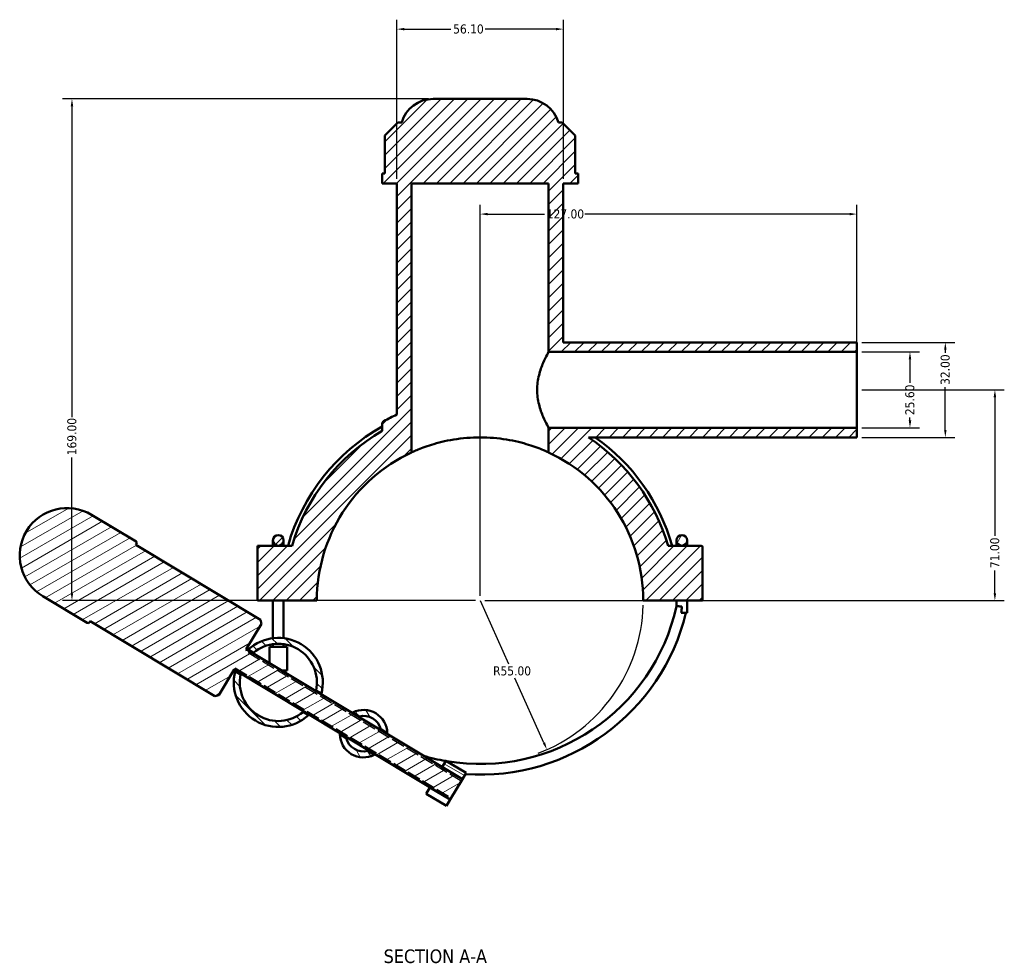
# Model space of a CAD drawing. Header units: millimetres. Extents: x 0 to 1081, y -8 to 1311.
# Tile 5 of 6: x 357 to 689, y 995 to 1311. Entities that reach past the tile are written whole.
import ezdxf

# ---------------------------------------------------------------- set-up
doc = ezdxf.new("R2010")
doc.units = ezdxf.units.MM
doc.linetypes.add('DASHED', pattern=[0.2067, 0.1654, -0.0413])
for name, color, linetype, lineweight in [('Dimension (ANSI)', 7, 'Continuous', 25), ('Hatch (ANSI)', 7, 'Continuous', 18), ('Hidden Narrow (ANSI)', 7, 'DASHED', 25), ('Symbol (ANSI)', 7, 'Continuous', 25), ('Visible (ANSI)', 7, 'Continuous', 50)]:
    doc.layers.add(name, color=color, linetype=linetype, lineweight=lineweight)
doc.styles.add('Label Text (ANSI)', font='tahoma.ttf')
doc.styles.add('Note Text (ANSI)', font='tahoma.ttf')
doc.dimstyles.new('Default - mm (ANSI)', dxfattribs={"dimtxt": 3.048, "dimasz": 2.5, "dimexe": 3.175, "dimexo": 1.6002, "dimgap": 0.8, "dimtad": 0, "dimtoh": 1, "dimrnd": 1e-08, "dimzin": 4, "dimdsep": 46, "dimtxsty": 'Note Text (ANSI)', "dimcen": 0.09, "dimdle": 10, "dimclrd": 256, "dimclre": 256, "dimclrt": 256, "dimadec": 1, "dimazin": 1, "dimtfac": 1, "dimtofl": 0, "dimtmove": 0, "dimatfit": 3, "dimfxl": 1, "dimtolj": 1, "dimtzin": 4, "dimlwd": -1, "dimlwe": -1, "dimarcsym": 0})

# ---------------------------------------------------------------- blocks, each defined once
blk = doc.blocks.new('*D7')
at = {"layer": 'Defpoints', "color": 0, "transparency": 16777216}
for p in [(511.93, 1115.55), (534.46, 1065.37)]:
    blk.add_point(p, dxfattribs=at)
at = {"layer": 'Dimension (ANSI)', "transparency": 16777216}
for p, q in [((511.93, 1115.55), (521.5, 1094.22)), ((533.44, 1067.65), (523.65, 1089.45))]:
    blk.add_line(p, q, dxfattribs=at)
blk.add_arc((511.93, 1115.55), 55, 290.8781, 358.3851, dxfattribs=at)
blk.add_solid([(533.82, 1067.83), (533.05, 1067.48), (534.46, 1065.37)], dxfattribs=at)
at = {"layer": 'Dimension (ANSI)', "transparency": 16777216, "insert": (516.3, 1093.42), "char_height": 3.048, "attachment_point": 1, "style": 'Note Text (ANSI)'}
blk.add_mtext('\\A1;R55.00', dxfattribs=at)
blk = doc.blocks.new('*D8')
at = {"layer": 'Defpoints', "color": 0, "transparency": 16777216}
for p in [(638.93, 1186.55), (511.93, 1115.55), (685.41, 1115.55)]:
    blk.add_point(p, dxfattribs=at)
at = {"layer": 'Dimension (ANSI)', "transparency": 16777216}
for p, q in [((640.53, 1186.55), (688.58, 1186.55)), ((685.41, 1184.05), (685.41, 1137.37)), ((685.41, 1118.05), (685.41, 1125.72)), ((513.53, 1115.55), (688.58, 1115.55))]:
    blk.add_line(p, q, dxfattribs=at)
for points in [[(684.99, 1184.05), (685.83, 1184.05), (685.41, 1186.55)], [(684.99, 1118.05), (685.83, 1118.05), (685.41, 1115.55)]]:
    blk.add_solid(points, dxfattribs=at)
at = {"layer": 'Dimension (ANSI)', "transparency": 16777216, "insert": (683.82, 1126.52), "char_height": 3.048, "attachment_point": 1, "rotation": 90, "style": 'Note Text (ANSI)'}
blk.add_mtext('\\A1;71.00', dxfattribs=at)
blk = doc.blocks.new('*D9')
at = {"layer": 'Defpoints', "color": 0, "transparency": 16777216}
for p in [(638.93, 1199.35), (638.93, 1173.75), (656.8, 1173.75)]:
    blk.add_point(p, dxfattribs=at)
at = {"layer": 'Dimension (ANSI)', "transparency": 16777216}
for p, q in [((640.53, 1199.35), (659.98, 1199.35)), ((656.8, 1196.85), (656.8, 1188.87)), ((656.8, 1176.25), (656.8, 1177.24)), ((640.53, 1173.75), (659.98, 1173.75))]:
    blk.add_line(p, q, dxfattribs=at)
for points in [[(656.38, 1196.85), (657.22, 1196.85), (656.8, 1199.35)], [(656.38, 1176.25), (657.22, 1176.25), (656.8, 1173.75)]]:
    blk.add_solid(points, dxfattribs=at)
at = {"layer": 'Dimension (ANSI)', "transparency": 16777216, "insert": (655.21, 1178.04), "char_height": 3.048, "attachment_point": 1, "rotation": 90, "style": 'Note Text (ANSI)'}
blk.add_mtext('\\A1;25.60', dxfattribs=at)
blk = doc.blocks.new('*D10')
at = {"layer": 'Defpoints', "color": 0, "transparency": 16777216}
for p in [(638.93, 1202.55), (668.7, 1202.55), (638.93, 1170.55)]:
    blk.add_point(p, dxfattribs=at)
at = {"layer": 'Dimension (ANSI)', "transparency": 16777216}
for p, q in [((640.53, 1202.55), (671.88, 1202.55)), ((668.7, 1200.05), (668.7, 1199.06)), ((668.7, 1173.05), (668.7, 1187.41)), ((640.53, 1170.55), (671.88, 1170.55))]:
    blk.add_line(p, q, dxfattribs=at)
for points in [[(668.29, 1200.05), (669.12, 1200.05), (668.7, 1202.55)], [(668.29, 1173.05), (669.12, 1173.05), (668.7, 1170.55)]]:
    blk.add_solid(points, dxfattribs=at)
at = {"layer": 'Dimension (ANSI)', "transparency": 16777216, "insert": (667.12, 1188.21), "char_height": 3.048, "attachment_point": 1, "rotation": 90, "style": 'Note Text (ANSI)'}
blk.add_mtext('\\A1;32.00', dxfattribs=at)
blk = doc.blocks.new('*D11')
at = {"layer": 'Defpoints', "color": 0, "transparency": 16777216}
for p in [(483.88, 1308.05), (483.88, 1256.05), (539.98, 1256.05)]:
    blk.add_point(p, dxfattribs=at)
at = {"layer": 'Dimension (ANSI)', "transparency": 16777216}
for p, q in [((483.88, 1257.65), (483.88, 1311.22)), ((539.98, 1257.65), (539.98, 1311.22)), ((486.38, 1308.05), (502.05, 1308.05)), ((537.48, 1308.05), (513.65, 1308.05))]:
    blk.add_line(p, q, dxfattribs=at)
for points in [[(486.38, 1308.46), (486.38, 1307.63), (483.88, 1308.05)], [(537.48, 1308.46), (537.48, 1307.63), (539.98, 1308.05)]]:
    blk.add_solid(points, dxfattribs=at)
at = {"layer": 'Dimension (ANSI)', "transparency": 16777216, "insert": (502.85, 1309.63), "char_height": 3.048, "attachment_point": 1, "style": 'Note Text (ANSI)'}
blk.add_mtext('\\A1;56.10', dxfattribs=at)
blk = doc.blocks.new('*D12')
at = {"layer": 'Defpoints', "color": 0, "transparency": 16777216}
for p in [(496.1, 1284.55), (374.39, 1115.55), (511.93, 1115.55)]:
    blk.add_point(p, dxfattribs=at)
at = {"layer": 'Dimension (ANSI)', "transparency": 16777216}
for p, q in [((494.5, 1284.55), (371.22, 1284.55)), ((374.39, 1282.05), (374.39, 1177.39)), ((374.39, 1118.05), (374.39, 1163.71)), ((510.33, 1115.55), (371.22, 1115.55))]:
    blk.add_line(p, q, dxfattribs=at)
for points in [[(373.98, 1282.05), (374.81, 1282.05), (374.39, 1284.55)], [(373.98, 1118.05), (374.81, 1118.05), (374.39, 1115.55)]]:
    blk.add_solid(points, dxfattribs=at)
at = {"layer": 'Dimension (ANSI)', "transparency": 16777216, "insert": (372.81, 1164.51), "char_height": 3.048, "attachment_point": 1, "rotation": 90, "style": 'Note Text (ANSI)'}
blk.add_mtext('\\A1;169.00', dxfattribs=at)
blk = doc.blocks.new('*D13')
at = {"layer": 'Defpoints', "color": 0, "transparency": 16777216}
for p in [(511.93, 1245.75), (638.93, 1199.35), (511.93, 1115.55)]:
    blk.add_point(p, dxfattribs=at)
at = {"layer": 'Dimension (ANSI)', "transparency": 16777216}
for p, q in [((511.93, 1117.15), (511.93, 1248.92)), ((638.93, 1200.95), (638.93, 1248.92)), ((514.43, 1245.75), (533.59, 1245.75)), ((636.43, 1245.75), (547.27, 1245.75))]:
    blk.add_line(p, q, dxfattribs=at)
for points in [[(514.43, 1246.16), (514.43, 1245.33), (511.93, 1245.75)], [(636.43, 1246.16), (636.43, 1245.33), (638.93, 1245.75)]]:
    blk.add_solid(points, dxfattribs=at)
at = {"layer": 'Dimension (ANSI)', "transparency": 16777216, "insert": (534.39, 1247.33), "char_height": 3.048, "attachment_point": 1, "style": 'Note Text (ANSI)'}
blk.add_mtext('\\A1;127.00', dxfattribs=at)

msp = doc.modelspace()

# ---------------------------------------------------------------- hatches: boundary and pattern name
at = {"layer": 'Hatch (ANSI)'}
h = msp.add_hatch(dxfattribs=at)
h.set_pattern_fill('ANSI31', color=256, scale=25.4, style=0)
h.set_pattern_definition([(45, (0, 0), (-2.245064, 2.245064), [])])
edge = h.paths.add_edge_path()
edge.add_line((478.9261, 1175.078), (478.9261, 1172.7038))
edge.add_ellipse((511.9261, 1115.5462), major_axis=(-57.1577, -33), ratio=1, start_angle=270, end_angle=313.721709)
edge.add_line((448.5719, 1134.0462), (443.9261, 1134.0462))
edge.add_line((443.9261, 1134.0462), (436.9261, 1134.0462))
edge.add_line((436.9261, 1134.0462), (436.9261, 1115.5962))
edge.add_line((436.9261, 1115.5962), (456.9261, 1115.5962))
edge.add_ellipse((511.9261, 1115.5462), major_axis=(0.05, 55), ratio=1, start_angle=24.886675, end_angle=90, ccw=False)
edge.add_line((488.8261, 1165.46), (488.8261, 1256.0462))
edge.add_line((488.8261, 1256.0462), (535.0261, 1256.0462))
edge.add_line((535.0261, 1256.0462), (535.0261, 1199.3462))
edge.add_line((535.0261, 1199.3462), (638.9261, 1199.3462))
edge.add_line((638.9261, 1199.3462), (638.9261, 1202.5462))
edge.add_line((638.9261, 1202.5462), (539.9761, 1202.5462))
edge.add_line((539.9761, 1202.5462), (539.9761, 1256.0462))
edge.add_line((539.9761, 1256.0462), (544.9261, 1256.0462))
edge.add_line((544.9261, 1256.0462), (544.9261, 1259.4662))
edge.add_line((544.9261, 1259.4662), (544.0198, 1259.4662))
edge.add_line((544.0198, 1259.4662), (544.0198, 1272.1662))
edge.add_line((544.0198, 1272.1662), (539.6198, 1276.5662))
edge.add_line((539.6198, 1276.5662), (538.3261, 1276.5662))
edge.add_ellipse((527.7488, 1273.5462), major_axis=(-3.02, 10.5773), ratio=1, start_angle=270, end_angle=344.065072)
edge.add_line((527.7488, 1284.5462), (496.1034, 1284.5462))
edge.add_ellipse((496.1034, 1273.5462), major_axis=(-11, 0), ratio=1, start_angle=270, end_angle=344.065072)
edge.add_line((485.5261, 1276.5662), (484.2324, 1276.5662))
edge.add_line((484.2324, 1276.5662), (479.8324, 1272.1662))
edge.add_line((479.8324, 1272.1662), (479.8324, 1259.4662))
edge.add_line((479.8324, 1259.4662), (478.9261, 1259.4662))
edge.add_line((478.9261, 1259.4662), (478.9261, 1256.0462))
edge.add_line((478.9261, 1256.0462), (483.8761, 1256.0462))
edge.add_line((483.8761, 1256.0462), (483.8761, 1178.1932))
edge.add_ellipse((511.9261, 1115.5462), major_axis=(-62.647, -28.05), ratio=1, start_angle=270, end_angle=274.064225)
edge.add_spline(control_points=[(479.5066, 1176.0476), (479.39, 1175.9851), (479.2857, 1175.9022), (479.1115, 1175.7033), (479.043, 1175.5889), (478.9499, 1175.3414), (478.9261, 1175.2102), (478.9261, 1175.078)], knot_values=[-0.11899604, -0.11899604, -0.11899604, -0.11899604, -0.07933069, -0.07933069, -0.03966535, -0.03966535, 0, 0, 0, 0], degree=3, periodic=0)
edge = h.paths.add_edge_path()
edge.add_ellipse((586.4261, 1133.5462), major_axis=(0, 0.5), ratio=1, start_angle=270, end_angle=360)
edge.add_line((586.4261, 1134.0462), (575.2803, 1134.0462))
edge.add_ellipse((511.9261, 1115.5462), major_axis=(-18.5, 63.3542), ratio=1, start_angle=270, end_angle=310.164399)
edge.add_line((548.409, 1170.5462), (638.9261, 1170.5462))
edge.add_line((638.9261, 1170.5462), (638.9261, 1173.7462))
edge.add_line((638.9261, 1173.7462), (535.0261, 1173.7462))
edge.add_line((535.0261, 1173.7462), (535.0261, 1165.46))
edge.add_ellipse((511.9261, 1115.5462), major_axis=(49.9138, -23.1), ratio=1, start_angle=24.886675, end_angle=90, ccw=False)
edge.add_line((566.9261, 1115.5962), (586.9261, 1115.5962))
edge.add_line((586.9261, 1115.5962), (586.9261, 1133.5462))
edge = h.paths.add_edge_path()
edge.add_ellipse((443.9261, 1135.8462), major_axis=(0, 1.8), ratio=1, start_angle=0, end_angle=360)
h = msp.add_hatch(dxfattribs=at)
h.set_pattern_fill('ANSI31', color=256, scale=25.4, angle=-14.999978, style=0)
h.set_pattern_definition([(30.00002, (0, 0), (-1.587501, 2.74963), [])])
edge = h.paths.add_edge_path()
edge.add_line((422.4859, 1083.3909), (423.8581, 1083.733))
edge.add_line((423.8581, 1083.733), (429.0084, 1092.3047))
edge.add_line((429.0084, 1092.3047), (495.0103, 1052.6468))
edge.add_line((495.0103, 1052.6468), (501.8677, 1048.5265))
edge.add_line((501.8677, 1048.5265), (505.988, 1055.3838))
edge.add_line((505.988, 1055.3838), (499.1306, 1059.5041))
edge.add_line((499.1306, 1059.5041), (433.1287, 1099.162))
edge.add_line((433.1287, 1099.162), (438.2791, 1107.7337))
edge.add_line((438.2791, 1107.7337), (437.937, 1109.1059))
edge.add_line((437.937, 1109.1059), (395.9358, 1134.3428))
edge.add_line((395.9358, 1134.3428), (396.1933, 1134.7714))
edge.add_ellipse((395.7647, 1135.0289), major_axis=(0.2575, 0.4286), ratio=1, start_angle=270, end_angle=360)
edge.add_line((396.0223, 1135.4575), (381.0218, 1144.4706))
edge.add_ellipse((372.7812, 1130.756), major_axis=(-13.7147, 8.2406), ratio=1, start_angle=270, end_angle=450)
edge.add_line((364.5406, 1117.0413), (379.541, 1108.0281))
edge.add_ellipse((379.7986, 1108.4567), major_axis=(0.4286, -0.2575), ratio=1, start_angle=270, end_angle=360)
edge.add_line((380.2271, 1108.1992), (380.4847, 1108.6278))
edge.add_line((380.4847, 1108.6278), (422.4859, 1083.3909))
h = msp.add_hatch(dxfattribs=at)
h.set_pattern_fill('ANSI31', color=256, scale=25.4, angle=14.999978, style=0)
h.set_pattern_definition([(59.99998, (0, 0), (-2.74963, 1.587501), [])])
edge = h.paths.add_edge_path()
edge.add_ellipse((579.9261, 1135.8462), major_axis=(0, 1.8), ratio=1, start_angle=0, end_angle=360)
h = msp.add_hatch(dxfattribs=at)
h.set_pattern_fill('ANSI31', color=256, scale=25.4, angle=90.00021, style=0)
h.set_pattern_definition([(135.0002, (0, 0), (-2.245056, -2.245072), [])])
edge = h.paths.add_edge_path()
edge.add_line((431.2063, 1090.6924), (429.4066, 1091.7738))
edge.add_ellipse((443.9261, 1088.0078), major_axis=(-3.766, -14.5195), ratio=1, start_angle=270, end_angle=417.081501)
edge.add_line((454.0678, 1076.9559), (452.2681, 1078.0373))
edge.add_ellipse((443.9261, 1088.0078), major_axis=(-9.9705, -8.342), ratio=1, start_angle=308.16425, end_angle=450, ccw=False)
edge = h.paths.add_edge_path()
edge.add_line((433.7844, 1099.0598), (435.5841, 1097.9784))
edge.add_ellipse((443.9261, 1088.0078), major_axis=(9.9705, 8.342), ratio=1, start_angle=308.16425, end_angle=450, ccw=False)
edge.add_line((456.6459, 1085.3232), (458.4456, 1084.2418))
edge.add_ellipse((443.9261, 1088.0078), major_axis=(3.766, 14.5195), ratio=1, start_angle=270, end_angle=417.081501)
h = msp.add_hatch(dxfattribs=at)
h.set_pattern_fill('ANSI31', color=256, scale=25.4, angle=75.000175, style=0)
h.set_pattern_definition([(120.00018, (0, 0), (-2.749626, -1.587508), [])])
edge = h.paths.add_edge_path()
edge.add_line((478.4725, 1072.2084), (480.6518, 1070.899))
edge.add_ellipse((472.6533, 1070.7468), major_axis=(-0.1522, 7.9986), ratio=1, start_angle=270, end_angle=385.820097)
edge.add_line((469.0325, 1077.8805), (471.2118, 1076.5711))
edge.add_ellipse((472.6533, 1070.7468), major_axis=(5.8243, 1.4414), ratio=1, start_angle=0.198944, end_angle=90, ccw=False)
edge = h.paths.add_edge_path()
edge.add_line((474.0947, 1064.9225), (476.274, 1063.613))
edge.add_ellipse((472.6533, 1070.7468), major_axis=(0.1522, -7.9986), ratio=1, start_angle=270, end_angle=385.820097, ccw=False)
edge.add_line((464.6547, 1070.5946), (466.834, 1069.2851))
edge.add_ellipse((472.6533, 1070.7468), major_axis=(-5.8243, -1.4414), ratio=1, start_angle=0.198944, end_angle=90)
h = msp.add_hatch(dxfattribs=at)
h.set_pattern_fill('ANSI31', color=256, scale=25.4, angle=105.000246, style=0)
h.set_pattern_definition([(150.00025, (0, 0), (-1.587488, -2.7496375), [])])
h.paths.add_polyline_path([(499.1306, 1059.5041), (505.988, 1055.3838), (507.2731, 1057.5226), (500.4157, 1061.6429)])
h.paths.add_polyline_path([(501.8677, 1048.5265), (495.0103, 1052.6468), (493.7252, 1050.508), (500.5825, 1046.3877)])

# ---------------------------------------------------------------- linework, layer by layer
at = {"layer": 'Hidden Narrow (ANSI)', "ltscale": 1.416994}
for p, q in [((433.1287, 1099.162), (432.7456, 1098.5243)), ((429.0084, 1092.3047), (429.3916, 1092.9424))]:
    msp.add_line(p, q, dxfattribs=at)
at = {"layer": 'Hidden Narrow (ANSI)', "ltscale": 27.414932}
for p, q in [((505.6048, 1054.7461), (432.7456, 1098.5243)), ((429.3916, 1092.9424), (502.2509, 1049.1642))]:
    msp.add_line(p, q, dxfattribs=at)
at = {"layer": 'Visible (ANSI)'}
for p, q in [((527.7488, 1284.5462), (496.1034, 1284.5462)), ((484.2324, 1276.5662), (479.8324, 1272.1662)), ((485.5261, 1276.5662), (484.2324, 1276.5662)), ((539.6198, 1276.5662), (538.3261, 1276.5662)), ((544.0198, 1272.1662), (539.6198, 1276.5662)), ((479.8324, 1272.1662), (479.8324, 1259.4662)), ((544.0198, 1259.4662), (544.0198, 1272.1662)), ((479.8324, 1259.4662), (478.9261, 1259.4662)), ((478.9261, 1259.4662), (478.9261, 1256.0462)), ((544.9261, 1259.4662), (544.0198, 1259.4662)), ((544.9261, 1256.0462), (544.9261, 1259.4662)), ((478.9261, 1256.0462), (483.8761, 1256.0462)), ((483.8761, 1256.0462), (483.8761, 1178.1932)), ((488.8261, 1165.46), (488.8261, 1256.0462)), ((488.8261, 1256.0462), (535.0261, 1256.0462)), ((535.0261, 1256.0462), (535.0261, 1199.3462)), ((539.9761, 1202.5462), (539.9761, 1256.0462)), ((539.9761, 1256.0462), (544.9261, 1256.0462)), ((638.9261, 1202.5462), (539.9761, 1202.5462)), ((638.9261, 1199.3462), (638.9261, 1202.5462)), ((535.0261, 1199.3462), (638.9261, 1199.3462)), ((638.9261, 1173.7462), (638.9261, 1199.3462)), ((478.9261, 1175.078), (478.9261, 1172.7038)), ((638.9261, 1173.7462), (535.0261, 1173.7462)), ((535.0261, 1173.7462), (535.0261, 1165.46)), ((638.9261, 1170.5462), (638.9261, 1173.7462)), ((548.409, 1170.5462), (638.9261, 1170.5462)), ((396.0223, 1135.4575), (381.0218, 1144.4706)), ((442.1261, 1135.8462), (442.1261, 1134.0462)), ((445.7261, 1134.0462), (445.7261, 1135.8462)), ((578.1261, 1135.8462), (578.1261, 1134.0462)), ((581.7261, 1134.0462), (581.7261, 1135.8462)), ((395.9358, 1134.3428), (396.1933, 1134.7714)), ((437.937, 1109.1059), (395.9358, 1134.3428)), ((443.9261, 1134.0462), (436.9261, 1134.0462)), ((436.9261, 1134.0462), (436.9261, 1115.5962)), ((448.5719, 1134.0462), (443.9261, 1134.0462)), ((586.4261, 1134.0462), (575.2803, 1134.0462)), ((586.9261, 1115.5962), (586.9261, 1133.5462)), ((364.5406, 1117.0413), (379.541, 1108.0281)), ((436.9261, 1115.5962), (456.9261, 1115.5962)), ((442.1261, 1102.8994), (442.1261, 1115.5962)), ((445.7261, 1102.8994), (445.7261, 1115.5962)), ((566.9261, 1115.5962), (586.9261, 1115.5962)), ((578.1261, 1115.5962), (578.1261, 1113.7213)), ((581.7261, 1115.5962), (581.7261, 1111.4856)), ((380.2271, 1108.1992), (380.4847, 1108.6278)), ((380.4847, 1108.6278), (422.4859, 1083.3909)), ((438.2791, 1107.7337), (437.937, 1109.1059)), ((579.6913, 1111.4856), (581.7261, 1111.4856)), ((433.1287, 1099.162), (438.2791, 1107.7337)), ((505.988, 1055.3838), (433.1287, 1099.162)), ((433.7844, 1099.0598), (435.5841, 1097.9784)), ((446.9261, 1100.0078), (440.9261, 1100.0078)), ((440.9261, 1094.4769), (440.9261, 1100.0078)), ((442.1261, 1100.0078), (442.1261, 1100.8826)), ((445.7261, 1100.0078), (445.7261, 1100.8826)), ((446.9261, 1092.0078), (446.9261, 1100.0078)), ((423.8581, 1083.733), (429.0084, 1092.3047)), ((429.0084, 1092.3047), (501.8677, 1048.5265)), ((431.2063, 1090.6924), (429.4066, 1091.7738)), ((446.9261, 1092.0078), (445.0354, 1092.0078)), ((456.6459, 1085.3232), (458.4456, 1084.2418)), ((422.4859, 1083.3909), (423.8581, 1083.733)), ((454.0678, 1076.9559), (452.2681, 1078.0373)), ((469.0325, 1077.8805), (471.2118, 1076.5711)), ((478.4725, 1072.2084), (480.6518, 1070.899)), ((464.6547, 1070.5946), (466.834, 1069.2851)), ((474.0947, 1064.9225), (476.274, 1063.613)), ((500.4157, 1061.6429), (499.1306, 1059.5041)), ((499.1306, 1059.5041), (505.988, 1055.3838)), ((507.2731, 1057.5226), (500.4157, 1061.6429)), ((501.8677, 1048.5265), (505.988, 1055.3838)), ((505.988, 1055.3838), (507.2731, 1057.5226)), ((495.0103, 1052.6468), (493.7252, 1050.508)), ((501.8677, 1048.5265), (495.0103, 1052.6468)), ((493.7252, 1050.508), (500.5825, 1046.3877)), ((500.5825, 1046.3877), (501.8677, 1048.5265))]:
    msp.add_line(p, q, dxfattribs=at)
for centre in [(443.9261, 1135.8462), (579.9261, 1135.8462)]:
    msp.add_circle(centre, 1.8, dxfattribs=at)
for centre, radius, start, end in [((496.1034, 1273.5462), 11, 90, 164.065072), ((527.7488, 1273.5462), 11, 15.934928, 90), ((511.9261, 1115.5462), 68.64, 114.1203, 118.184524), ((511.9261, 1115.5462), 67.32, 119.35347, 164.049493), ((511.9261, 1115.5462), 66, 120, 163.721709), ((511.9261, 1115.5462), 66, 16.278291, 56.44269), ((511.9261, 1115.5462), 67.32, 15.950507, 54.784951), ((511.9261, 1115.5462), 55, 114.834587, 179.947913), ((511.9261, 1115.5462), 55, 0.052087, 65.165413), ((372.7812, 1130.756), 16, 59, 239), ((395.7647, 1135.0289), 0.5, 329, 59), ((586.4261, 1133.5462), 0.5, 0, 90), ((511.9261, 1128.3413), 67.7952, 260.448835, 347.546285), ((511.9261, 1128.3413), 71.3952, 266.065949, 346.344093), ((379.7986, 1108.4567), 0.5, 239, 329), ((443.9261, 1088.0078), 15, 345.45925, 132.54075), ((443.9261, 1088.0078), 13, 348.082125, 129.917875), ((443.9261, 1088.0078), 15, 165.45925, 312.54075), ((443.9261, 1088.0078), 13, 168.082125, 309.917875), ((472.6533, 1070.7468), 8, 1.089951, 116.910049), ((472.6533, 1070.7468), 6, 14.099472, 103.900528), ((472.6533, 1070.7468), 8, 181.089951, 296.910049), ((472.6533, 1070.7468), 6, 194.099472, 283.900528), ((511.9261, 1128.3413), 67.7952, 253.636291, 260.172382)]:
    msp.add_arc(centre, radius, start, end, dxfattribs=at)
for points, knots in [([(535.0261, 1199.3462), (535.0261, 1199.3462), (534.9811, 1199.2656), (534.7991, 1198.9326), (534.6622, 1198.6803), (534.1449, 1197.6915), (533.6536, 1196.7112), (532.7026, 1194.4781), (532.1732, 1193.0641), (531.5867, 1190.7111), (531.4262, 1189.888), (531.2104, 1188.2188), (531.1555, 1187.3725), (531.1555, 1186.5462)], [5.93658693, 5.93658693, 5.93658693, 5.93658693, 6.18339982, 6.18339982, 6.4302127, 6.4302127, 6.92383847, 6.92383847, 7.41964386, 7.41964386, 7.66754655, 7.66754655, 7.91544924, 7.91544924, 7.91544924, 7.91544924]), ([(531.1555, 1186.5462), (531.1555, 1185.7198), (531.2104, 1184.8735), (531.4262, 1183.2043), (531.5867, 1182.3813), (532.1732, 1180.0282), (532.7026, 1178.6142), (533.6536, 1176.3811), (534.1449, 1175.4008), (534.6622, 1174.412), (534.7991, 1174.1598), (534.9811, 1173.8268), (535.0261, 1173.7462), (535.0261, 1173.7462)], [0, 0, 0, 0, 0.24790269, 0.24790269, 0.49580539, 0.49580539, 0.99161077, 0.99161077, 1.48523654, 1.48523654, 1.73204943, 1.73204943, 1.97886231, 1.97886231, 1.97886231, 1.97886231]), ([(479.5066, 1176.0476), (479.39, 1175.9851), (479.2857, 1175.9022), (479.1115, 1175.7033), (479.043, 1175.5889), (478.9499, 1175.3414), (478.9261, 1175.2102), (478.9261, 1175.078)], [-0.118996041, -0.118996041, -0.118996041, -0.118996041, -0.079330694, -0.079330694, -0.039665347, -0.039665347, 0, 0, 0, 0]), ([(535.0261, 1165.46), (535.0261, 1165.46), (534.8833, 1165.5269), (534.2895, 1165.7954), (533.8387, 1165.9967), (532.6548, 1166.4945), (531.9209, 1166.7909), (530.2317, 1167.4183), (529.2763, 1167.7487), (527.2455, 1168.3803), (526.0982, 1168.7045), (523.5938, 1169.3098), (522.2367, 1169.5903), (519.3959, 1170.0556), (517.9095, 1170.2404), (514.9094, 1170.4858), (513.3955, 1170.5462), (510.4567, 1170.5462), (508.9428, 1170.4858), (505.9427, 1170.2404), (504.4563, 1170.0556), (501.6155, 1169.5903), (500.2584, 1169.3098), (497.754, 1168.7045), (496.6067, 1168.3803), (494.5759, 1167.7487), (493.6205, 1167.4183), (491.9313, 1166.7909), (491.1974, 1166.4945), (490.0136, 1165.9967), (489.5627, 1165.7954), (488.9689, 1165.5269), (488.8261, 1165.46), (488.8261, 1165.46)], [7.05736209, 7.05736209, 7.05736209, 7.05736209, 7.49872335, 7.49872335, 7.9400846, 7.9400846, 8.38144586, 8.38144586, 8.82280712, 8.82280712, 9.26361612, 9.26361612, 9.70442513, 9.70442513, 10.14523413, 10.14523413, 10.58604313, 10.58604313, 11.02685213, 11.02685213, 11.46766114, 11.46766114, 11.90847014, 11.90847014, 12.34927914, 12.34927914, 12.7906404, 12.7906404, 13.23200166, 13.23200166, 13.67336292, 13.67336292, 14.11472417, 14.11472417, 14.11472417, 14.11472417]), ([(578.1261, 1113.7213), (578.1261, 1113.7213), (578.1681, 1113.7167), (578.3365, 1113.6983), (578.4661, 1113.6842), (578.7963, 1113.6483), (578.994, 1113.6269), (579.4293, 1113.5797), (579.6626, 1113.5545), (579.9079, 1113.5281), (579.917, 1113.5271), (579.9261, 1113.5262)], [0.281713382, 0.281713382, 0.281713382, 0.281713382, 0.349101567, 0.349101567, 0.420526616, 0.420526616, 0.492201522, 0.492201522, 0.563483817, 0.563483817, 0.566229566, 0.566229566, 0.566229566, 0.566229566]), ([(579.9261, 1113.5262), (579.9258, 1113.5234), (579.9255, 1113.5207), (579.8522, 1112.8404), (579.7741, 1112.1615), (579.6913, 1111.4856)], [-0.000820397, -0.000820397, -0.000820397, -0.000820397, 0, 0, 0.204451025, 0.204451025, 0.204451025, 0.204451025]), ([(468.7748, 1077.7438), (468.8192, 1077.7684), (468.8586, 1077.7896), (468.984, 1077.8564), (469.0325, 1077.8805), (469.0325, 1077.8805)], [2.582603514, 2.582603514, 2.582603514, 2.582603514, 2.622468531, 2.622468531, 2.730661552, 2.730661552, 2.730661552, 2.730661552]), ([(471.2118, 1076.5711), (471.2118, 1076.5711), (471.2027, 1076.5688), (471.1662, 1076.5596), (471.1383, 1076.5525), (471.046, 1076.5278), (470.9705, 1076.5068), (470.88, 1076.4788)], [2.665198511, 2.665198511, 2.665198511, 2.665198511, 2.706251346, 2.706251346, 2.748640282, 2.748640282, 2.813689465, 2.813689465, 2.813689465, 2.813689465]), ([(478.5468, 1071.8721), (478.5266, 1071.978), (478.5075, 1072.0626), (478.4802, 1072.1789), (478.4725, 1072.2084), (478.4725, 1072.2084)], [1.403312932, 1.403312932, 1.403312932, 1.403312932, 1.479860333, 1.479860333, 1.557461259, 1.557461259, 1.557461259, 1.557461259]), ([(464.6547, 1070.5946), (464.6547, 1070.5946), (464.6546, 1070.5983), (464.654, 1070.637), (464.6516, 1070.7341), (464.6544, 1070.8864)], [1.365312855, 1.365312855, 1.365312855, 1.365312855, 1.39365363, 1.39365363, 1.513537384, 1.513537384, 1.513537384, 1.513537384]), ([(466.7597, 1069.6214), (466.7904, 1069.4598), (466.8184, 1069.3482), (466.8323, 1069.2918), (466.834, 1069.2851), (466.834, 1069.2851)], [3.842248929, 3.842248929, 3.842248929, 3.842248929, 3.954059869, 3.954059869, 3.98840383, 3.98840383, 3.98840383, 3.98840383]), ([(480.6518, 1070.899), (480.6518, 1070.899), (480.652, 1070.8881), (480.6529, 1070.8287), (480.6539, 1070.7584), (480.6526, 1070.6427), (480.6524, 1070.6253), (480.6521, 1070.6072)], [3.953276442, 3.953276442, 3.953276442, 3.953276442, 4.001782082, 4.001782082, 4.08671194, 4.08671194, 4.100940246, 4.100940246, 4.100940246, 4.100940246]), ([(474.0947, 1064.9225), (474.0947, 1064.9225), (474.1246, 1064.9297), (474.2401, 1064.9601), (474.3238, 1064.983), (474.4265, 1065.0148)], [0.18693922, 0.18693922, 0.18693922, 0.18693922, 0.262630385, 0.262630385, 0.337485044, 0.337485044, 0.337485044, 0.337485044]), ([(476.5318, 1063.7498), (476.505, 1063.735), (476.48, 1063.7214), (476.338, 1063.6446), (476.274, 1063.613), (476.274, 1063.613)], [5.169390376, 5.169390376, 5.169390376, 5.169390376, 5.193385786, 5.193385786, 5.317591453, 5.317591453, 5.317591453, 5.317591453])]:
    msp.add_open_spline(points, degree=3, knots=knots, dxfattribs=at)
for points in [[(433.5941, 1098.8822), (433.7197, 1099.0017), (433.7844, 1099.0598), (433.7844, 1099.0598)], [(435.5841, 1097.9784), (435.5841, 1097.9784), (435.5156, 1097.9225), (435.3835, 1097.807)], [(429.4066, 1091.7738), (429.4066, 1091.7738), (429.4274, 1091.8582), (429.474, 1092.0252)], [(431.2634, 1090.95), (431.2235, 1090.7792), (431.2063, 1090.6924), (431.2063, 1090.6924)], [(456.5888, 1085.0656), (456.6287, 1085.2364), (456.6459, 1085.3232), (456.6459, 1085.3232)], [(458.4456, 1084.2418), (458.4456, 1084.2418), (458.4248, 1084.1574), (458.3782, 1083.9904)], [(452.2681, 1078.0373), (452.2681, 1078.0373), (452.3366, 1078.0931), (452.4687, 1078.2086)], [(454.2581, 1077.1334), (454.1325, 1077.0139), (454.0678, 1076.9559), (454.0678, 1076.9559)]]:
    msp.add_open_spline(points, degree=3, dxfattribs=at)

# ---------------------------------------------------------------- texts
at = {"layer": 'Symbol (ANSI)', "insert": (479.4292, 993.4023), "char_height": 4.572, "attachment_point": 7, "style": 'Label Text (ANSI)'}
msp.add_mtext('SECTION A-A', dxfattribs=at)

# ---------------------------------------------------------------- dimensions: what is measured, and where the dimension line sits
at = {"layer": 'Dimension (ANSI)'}
dim = msp.add_linear_dim(base=(483.8761, 1308.0462), p1=(539.9761, 1256.0462), p2=(483.8761, 1256.0462), dimstyle='Default - mm (ANSI)', override={"dimgap": 0.8, "dimtoh": 0, "dimdec": 2, "dimtol": 0, "dimlim": 0, "dimtp": 0, "dimtm": 0, "dimtdec": 2, "dimatfit": 1}, dxfattribs=at)
dim.commit()
dim.dimension.update_dxf_attribs({"geometry": '*D11', "text_midpoint": (507.8461, 1308.0462), "dimtype": 160})
for base, p1, p2, angle, picture, middle in [((374.3921, 1115.5462), (496.1034, 1284.5462), (511.9261, 1115.5462), 90, '*D12', (374.3921, 1170.5462)), ((511.9261, 1245.7462), (638.9261, 1199.3462), (511.9261, 1115.5462), 180, '*D13', (540.4261, 1245.7462)), ((668.7042, 1202.5462), (638.9261, 1170.5462), (638.9261, 1202.5462), 270, '*D10', (668.7042, 1193.2369)), ((656.8002, 1173.7462), (638.9261, 1199.3462), (638.9261, 1173.7462), 270, '*D9', (656.8002, 1183.0554)), ((685.4087, 1115.5462), (638.9261, 1186.5462), (511.9261, 1115.5462), 90, '*D8', (685.4087, 1131.5462))]:
    dim = msp.add_linear_dim(base=base, p1=p1, p2=p2, angle=angle, dimstyle='Default - mm (ANSI)', override={"dimgap": 0.8, "dimtoh": 0, "dimdec": 2, "dimtol": 0, "dimlim": 0, "dimtp": 0, "dimtm": 0, "dimtdec": 2, "dimatfit": 1}, dxfattribs=at)
    dim.commit()
    dim.dimension.update_dxf_attribs({"geometry": picture, "text_midpoint": middle, "dimtype": 160})
dim = msp.add_radius_dim(center=(511.9261, 1115.5462), mpoint=(534.4593, 1065.3739), dimstyle='Default - mm (ANSI)', override={"dimgap": 0.8, "dimtih": 1, "dimdec": 2, "dimlfac": 1, "dimcen": 0, "dimdle": 0, "dimtol": 0, "dimlim": 0, "dimtp": 0, "dimtm": 0, "dimtdec": 2, "dimtmove": 2}, dxfattribs=at)
dim.commit()
dim.dimension.update_dxf_attribs({"geometry": '*D7', "text_midpoint": (522.5743, 1091.837), "dimtype": 164})

doc.saveas('drawing.dxf')
